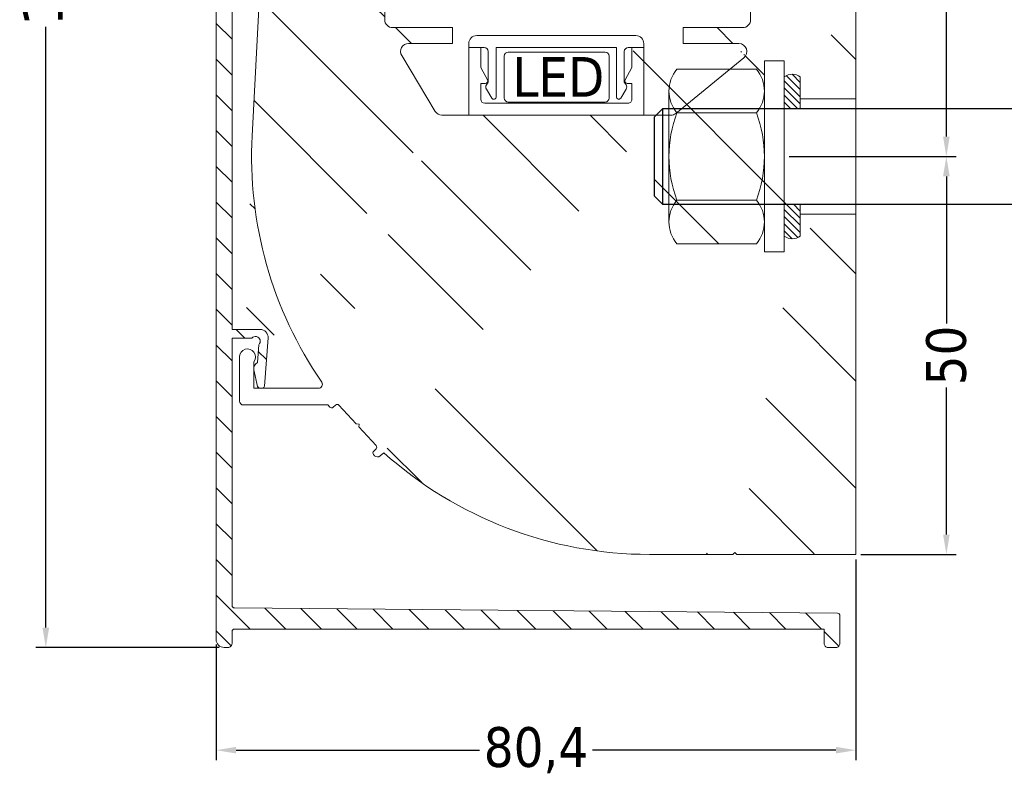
# Model space of a CAD drawing. Header units: millimetres. Extents: x -747 to 4940, y 2360 to 9272.
import ezdxf

# ---------------------------------------------------------------- set-up
doc = ezdxf.new("R2010")
doc.units = ezdxf.units.MM
doc.layers.get('0').update_dxf_attribs({"lineweight": 13})
for name, color, linetype, lineweight in [('CARTER INTERNO NINFA 176 (12+12)', 8, 'Continuous', 9), ('FISSAGGIO M12', 213, 'Continuous', 9), ('GUARNIZIONI', 7, 'Continuous', 9), ('LED', 151, 'Continuous', 13), ('PROFILO NINFA 166', 8, 'Continuous', 9), ('QUOTE', 5, 'Continuous', 9)]:
    doc.layers.add(name, color=color, linetype=linetype, lineweight=lineweight)
doc.styles.get("Standard").update_dxf_attribs({"font": 'TAHOMA.TTF'})
doc.dimstyles.new('Annotativa millimetri', dxfattribs={"dimscale": 0, "dimtxt": 5, "dimasz": 2.5, "dimexe": 1.25, "dimexo": 0.625, "dimtad": 1, "dimtoh": 1, "dimdec": 1, "dimtxsty": 'Standard', "dimcen": 2.5, "dimclrd": 5, "dimclre": 5, "dimclrt": 7, "dimadec": 0, "dimazin": 0, "dimtfac": 1, "dimtdec": 1, "dimtmove": 0, "dimatfit": 3, "dimfxl": 0, "dimarcsym": 0})

# ---------------------------------------------------------------- blocks, each defined once
blk = doc.blocks.new('*D492')
at = {"layer": 'Defpoints', "color": 0}
for p in [(-607.1035125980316, 9056.76555185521), (-631.5159442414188, 8883.556270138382), (-609.103382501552, 8883.556270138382)]:
    blk.add_point(p, dxfattribs=at)
at = {"layer": 'QUOTE', "color": 5, "lineweight": -2}
for p, q in [((-607.7285125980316, 9056.76555185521), (-632.7659442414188, 9056.76555185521)), ((-631.5159442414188, 9054.26555185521), (-631.5159442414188, 8978.803410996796)), ((-631.5159442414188, 8886.056270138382), (-631.5159442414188, 8961.518410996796)), ((-609.728382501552, 8883.556270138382), (-632.7659442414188, 8883.556270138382))]:
    blk.add_line(p, q, dxfattribs=at)
at = {"layer": 'QUOTE', "color": 5}
for points in [[(-631.0992775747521, 9054.26555185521), (-631.9326109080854, 9054.26555185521), (-631.5159442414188, 9056.76555185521)], [(-631.9326109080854, 8886.056270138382), (-631.0992775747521, 8886.056270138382), (-631.5159442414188, 8883.556270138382)]]:
    blk.add_solid(points, dxfattribs=at)
at = {"layer": 'QUOTE', "color": 7, "insert": (-631.5159442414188, 8970.160910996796), "char_height": 5, "attachment_point": 5, "rotation": 90}
blk.add_mtext('173,2', dxfattribs=at)
blk = doc.blocks.new('*D494')
at = {"layer": 'Defpoints', "color": 0}
for p in [(-532.6904303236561, 9056.765558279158), (-536.6902189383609, 8945.239633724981), (-518.3142919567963, 8945.239633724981)]:
    blk.add_point(p, dxfattribs=at)
at = {"layer": 'QUOTE', "color": 5, "lineweight": -2}
for p, q in [((-532.0654303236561, 9056.765558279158), (-517.0642919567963, 9056.765558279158)), ((-518.3142919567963, 9054.265558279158), (-518.3142919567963, 8992.368857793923)), ((-518.3142919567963, 8947.739633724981), (-518.3142919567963, 8975.138857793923)), ((-536.0652189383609, 8945.239633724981), (-517.0642919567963, 8945.239633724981))]:
    blk.add_line(p, q, dxfattribs=at)
at = {"layer": 'QUOTE', "color": 5}
for points in [[(-517.8976252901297, 9054.265558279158), (-518.7309586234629, 9054.265558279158), (-518.3142919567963, 9056.765558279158)], [(-518.7309586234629, 8947.739633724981), (-517.8976252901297, 8947.739633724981), (-518.3142919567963, 8945.239633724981)]]:
    blk.add_solid(points, dxfattribs=at)
at = {"layer": 'QUOTE', "color": 7, "insert": (-518.3142919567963, 8983.753857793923), "char_height": 5, "attachment_point": 5, "rotation": 90}
blk.add_mtext('111,5', dxfattribs=at)
blk = doc.blocks.new('*D496')
at = {"layer": 'Defpoints', "color": 0}
for p in [(-529.6904303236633, 8895.23975925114), (-610.103382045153, 8884.556269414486), (-610.103382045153, 8870.64373144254)]:
    blk.add_point(p, dxfattribs=at)
at = {"layer": 'QUOTE', "color": 5, "lineweight": -2}
for p, q in [((-529.6904303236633, 8894.61475925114), (-529.6904303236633, 8869.39373144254)), ((-610.103382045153, 8883.931269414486), (-610.103382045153, 8869.39373144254)), ((-607.603382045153, 8870.64373144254), (-576.9844061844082, 8870.64373144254)), ((-532.1904303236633, 8870.64373144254), (-562.8094061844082, 8870.64373144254))]:
    blk.add_line(p, q, dxfattribs=at)
at = {"layer": 'QUOTE', "color": 5}
for points in [[(-607.603382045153, 8871.060398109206), (-607.603382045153, 8870.227064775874), (-610.103382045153, 8870.64373144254)], [(-532.1904303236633, 8870.227064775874), (-532.1904303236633, 8871.060398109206), (-529.6904303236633, 8870.64373144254)]]:
    blk.add_solid(points, dxfattribs=at)
at = {"layer": 'QUOTE', "color": 7, "insert": (-569.8969061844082, 8870.64373144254), "char_height": 5, "attachment_point": 5}
blk.add_mtext('80,4', dxfattribs=at)
blk = doc.blocks.new('*D497')
at = {"layer": 'Defpoints', "color": 0}
for p in [(-538.6902189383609, 8945.239759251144), (-529.6904303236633, 8895.23975925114), (-518.3142919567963, 8895.23975925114)]:
    blk.add_point(p, dxfattribs=at)
at = {"layer": 'QUOTE', "color": 5, "lineweight": -2}
for p, q in [((-538.0652189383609, 8945.239759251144), (-517.0642919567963, 8945.239759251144)), ((-518.3142919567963, 8942.739759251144), (-518.3142919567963, 8924.272259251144)), ((-518.3142919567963, 8897.73975925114), (-518.3142919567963, 8916.207259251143)), ((-529.0654303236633, 8895.23975925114), (-517.0642919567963, 8895.23975925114))]:
    blk.add_line(p, q, dxfattribs=at)
at = {"layer": 'QUOTE', "color": 5}
for points in [[(-517.8976252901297, 8942.739759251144), (-518.7309586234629, 8942.739759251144), (-518.3142919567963, 8945.239759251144)], [(-518.7309586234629, 8897.73975925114), (-517.8976252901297, 8897.73975925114), (-518.3142919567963, 8895.23975925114)]]:
    blk.add_solid(points, dxfattribs=at)
at = {"layer": 'QUOTE', "color": 7, "insert": (-518.3142919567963, 8920.239759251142), "char_height": 5, "attachment_point": 5, "rotation": 90}
blk.add_mtext('50', dxfattribs=at)

msp = doc.modelspace()

# ---------------------------------------------------------------- hatches: boundary and pattern name
h = msp.add_hatch()
h.set_pattern_fill('ANSI31', color=256, scale=0.2, angle=180, style=0)
h.set_pattern_definition([(135, (-904.334954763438, 10503.99724008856), (0.4490128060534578, 0.4490128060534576), [])])
edge = h.paths.add_edge_path()
edge.add_line((-536.6902189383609, 8952.48975925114), (-536.6902189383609, 8951.23963372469))
edge.add_line((-536.6902189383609, 8951.23963372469), (-538.6902189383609, 8951.23963372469))
edge.add_line((-538.6902189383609, 8951.23963372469), (-538.6902189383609, 8955.23963372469))
edge.add_arc((-537.69021893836, 8953.878229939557), 1.689206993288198, 53.70138050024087, 126.29861949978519, ccw=False)
edge.add_line((-536.69021893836, 8955.23963372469), (-536.6902189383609, 8952.48975925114))
edge.add_line((-536.6902189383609, 8937.98975925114), (-536.6902189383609, 8939.23963372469))
edge.add_line((-536.6902189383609, 8939.23963372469), (-538.6902189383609, 8939.23963372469))
edge.add_line((-538.6902189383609, 8939.23963372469), (-538.6902189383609, 8935.23963372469))
edge.add_arc((-537.69021893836, 8936.601037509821), 1.689206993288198, 233.7013805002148, 306.2986194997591)
edge.add_line((-536.69021893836, 8935.23963372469), (-536.6902189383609, 8937.989759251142))
at = {"layer": 'CARTER INTERNO NINFA 176 (12+12)'}
h = msp.add_hatch(dxfattribs=at)
h.set_pattern_fill('ANSI31', color=256, angle=180, style=0)
h.set_pattern_definition([(135, (-2515.492207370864, 9659.503081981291), (2.245064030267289, 2.245064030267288), [])])
edge = h.paths.add_edge_path()
edge.add_line((-577.961301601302, 9054.765638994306), (-577.9613016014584, 9049.204663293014))
edge.add_arc((-577.4613014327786, 9049.20466348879), 0.500000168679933, 180.0000224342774, 269.9999766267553)
edge.add_line((-577.4613016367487, 9048.704663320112), (-575.0612883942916, 9048.70466332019))
edge.add_line((-575.0612883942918, 9048.704663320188), (-575.0612883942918, 9048.704663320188))
edge.add_arc((-575.061288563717, 9049.204663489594), 0.5000001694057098, 270.0000194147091, 359.9999830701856)
edge.add_line((-574.5612883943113, 9049.204663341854), (-574.5612893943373, 9050.804122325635))
edge.add_line((-574.5612893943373, 9050.804122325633), (-574.5612893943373, 9050.804122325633))
edge.add_arc((-574.9112880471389, 9050.804122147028), 0.3499986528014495, 2.923838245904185e-05, 89.99995911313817)
edge.add_line((-574.9112877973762, 9051.154120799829), (-575.1612863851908, 9051.154120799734))
edge.add_arc((-575.1612863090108, 9051.054120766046), 0.1000000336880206, 90.00004364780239, 179.9999806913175)
edge.add_line((-575.2612863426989, 9051.054120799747), (-575.2612863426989, 9051.054120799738))
edge.add_line((-575.2612863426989, 9051.054120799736), (-575.261286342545, 9050.254663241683))
edge.add_arc((-575.6112864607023, 9050.254663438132), 0.3500001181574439, 270.0000280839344, 359.999967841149, ccw=False)
edge.add_line((-575.6112862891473, 9049.904663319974), (-576.4113016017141, 9049.904663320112))
edge.add_line((-576.4113016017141, 9049.904663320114), (-576.4113016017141, 9049.904663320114))
edge.add_arc((-576.4113015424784, 9050.254663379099), 0.3500000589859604, 180.0000424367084, 269.9999903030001, ccw=False)
edge.add_line((-576.7613016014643, 9050.25466311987), (-576.761301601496, 9055.054663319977))
edge.add_line((-576.7613016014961, 9055.054663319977), (-576.761301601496, 9055.054663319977))
edge.add_arc((-576.411301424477, 9055.054663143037), 0.350000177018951, 90.00002401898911, 179.9999710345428, ccw=False)
edge.add_line((-576.4113015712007, 9055.404663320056), (-576.4113015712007, 9055.404663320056))
edge.add_line((-576.4113015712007, 9055.404663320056), (-575.6112863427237, 9055.404663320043))
edge.add_line((-575.6112863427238, 9055.404663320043), (-575.6112863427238, 9055.404663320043))
edge.add_arc((-575.6112864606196, 9055.054663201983), 0.3500001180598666, 3.685067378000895e-05, 89.99998070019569, ccw=False)
edge.add_line((-575.2612863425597, 9055.054663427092), (-575.2612863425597, 9055.054663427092))
edge.add_line((-575.2612863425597, 9055.054663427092), (-575.2612863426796, 9054.255205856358))
edge.add_line((-575.2612863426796, 9054.255205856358), (-575.2612863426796, 9054.255205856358))
edge.add_arc((-575.1612862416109, 9054.255205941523), 0.1000001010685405, 180.000048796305, 269.9999083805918)
edge.add_line((-575.1612864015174, 9054.155205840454), (-574.9112878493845, 9054.15520584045))
edge.add_arc((-574.9112880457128, 9054.505204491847), 0.3499986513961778, 270.0000321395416, 360.0000151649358)
edge.add_line((-574.5612893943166, 9054.505204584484), (-574.5612884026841, 9056.26563893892))
edge.add_arc((-575.061288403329, 9056.265638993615), 0.5000000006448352, 359.9999937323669, 449.9999992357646)
edge.add_line((-575.0612883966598, 9056.765638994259), (-607.1035137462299, 9056.765551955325))
edge.add_arc((-607.1035032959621, 9053.76555093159), 3.000001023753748, 90.00019958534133, 180.0000177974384)
edge.add_line((-610.1035043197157, 9053.765549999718), (-610.103381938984, 8884.556269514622))
edge.add_line((-610.1033819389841, 8884.556269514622), (-610.1033819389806, 8884.556269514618))
edge.add_arc((-609.1033819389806, 8884.556270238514), 1.000000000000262, 180.0000414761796, 269.9999738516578)
edge.add_line((-609.1033823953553, 8883.556270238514), (-609.1033823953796, 8883.556270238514))
edge.add_line((-609.1033823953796, 8883.556270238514), (-608.6034959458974, 8883.556270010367))
edge.add_line((-608.6034959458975, 8883.556270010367), (-608.6034959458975, 8883.556270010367))
edge.add_arc((-608.6034957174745, 8884.056270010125), 0.4999999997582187, 269.999973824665, 359.9999806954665)
edge.add_line((-608.1034957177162, 8884.056269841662), (-608.1034957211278, 8885.556269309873))
edge.add_line((-608.103495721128, 8885.556269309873), (-608.103495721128, 8885.556269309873))
edge.add_arc((-607.8034957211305, 8885.556269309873), 0.2999999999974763, 89.99998047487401, 179.9999999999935, ccw=False)
edge.add_line((-607.8034956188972, 8885.85626930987), (-607.8034956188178, 8885.85626930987))
edge.add_line((-607.8034956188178, 8885.85626930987), (-533.6903167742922, 8885.856244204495))
edge.add_line((-533.6903167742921, 8885.856244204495), (-533.6903167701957, 8884.056270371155))
edge.add_arc((-533.1903188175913, 8884.056268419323), 0.4999979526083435, 179.9997763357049, 270.000005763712)
edge.add_line((-533.1903187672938, 8883.556270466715), (-532.1904313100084, 8883.556270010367))
edge.add_arc((-532.1904309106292, 8884.056270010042), 0.4999999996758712, 269.9999542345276, 359.999971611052)
edge.add_line((-531.6904309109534, 8884.0562697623), (-531.6904309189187, 8887.554509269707))
edge.add_arc((-531.9904309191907, 8887.554509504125), 0.3000000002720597, 359.9999552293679, 449.4999999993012)
edge.add_line((-531.987812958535, 8887.854498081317), (-607.8061096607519, 8888.511790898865))
edge.add_arc((-607.8034916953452, 8888.811779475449), 0.2999999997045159, 180.0000433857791, 269.4999990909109, ccw=False)
edge.add_line((-608.1034916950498, 8888.81177924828), (-608.1034952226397, 8922.41891646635))
edge.add_line((-608.1034952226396, 8922.41891646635), (-605.614278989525, 8922.418916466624))
edge.add_arc((-605.1597213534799, 8922.02727428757), 0.6000052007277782, -46.15142053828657, 139.2521513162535, ccw=False)
edge.add_line((-604.7440648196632, 8921.59456666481), (-604.9111702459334, 8919.340876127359))
edge.add_arc((-604.5634955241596, 8918.620374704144), 0.8000000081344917, 115.7594239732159, 192.0685077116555)
edge.add_line((-605.3458141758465, 8918.453109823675), (-604.8974804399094, 8916.356192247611))
edge.add_arc((-604.6041106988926, 8916.418916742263), 0.3000002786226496, 192.0685285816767, 269.9999599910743)
edge.add_line((-604.604110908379, 8916.118916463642), (-604.3256300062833, 8916.118916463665))
edge.add_line((-604.3256300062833, 8916.118916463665), (-604.3256300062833, 8916.118916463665))
edge.add_arc((-604.3256300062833, 8916.418916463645), 0.2999999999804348, 270.0000000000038, 355.7594235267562)
edge.add_line((-604.0264512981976, 8916.39673312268), (-604.0264512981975, 8916.39673312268))
edge.add_line((-604.0264512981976, 8916.39673312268), (-603.5779897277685, 8922.444972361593))
edge.add_arc((-604.5752521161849, 8922.518916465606), 1.000000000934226, 355.7594445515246, 450.00001189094)
edge.add_line((-604.5752523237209, 8923.51891646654), (-608.1034875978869, 8923.51891646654))
edge.add_line((-608.1034875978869, 8923.51891646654), (-608.1034957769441, 9004.342578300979))
edge.add_line((-608.1034957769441, 9004.342578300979), (-605.6142789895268, 9004.342578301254))
edge.add_arc((-605.1597213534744, 9003.950936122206), 0.6000052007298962, -46.151420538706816, 139.2521513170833, ccw=False)
edge.add_line((-604.7440648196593, 9003.518228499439), (-604.9111702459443, 9001.264537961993))
edge.add_arc((-604.5634955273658, 9000.54403654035), 0.8000000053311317, 115.7594238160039, 192.0685218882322)
edge.add_line((-605.3458141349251, 9000.3767714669), (-604.8974804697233, 8998.27985422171))
edge.add_line((-604.8974804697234, 8998.27985422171), (-604.8974804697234, 8998.27985422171))
edge.add_arc((-604.6041109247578, 8998.342578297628), 0.2999999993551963, 192.0684582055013, 269.9999818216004)
edge.add_line((-604.6041110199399, 8998.042578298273), (-604.3256301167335, 8998.042578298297))
edge.add_arc((-604.3256300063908, 8998.342578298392), 0.3000000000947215, 269.9999789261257, 355.7594235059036)
edge.add_line((-604.0264512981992, 8998.320394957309), (-604.026451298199, 8998.320394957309))
edge.add_line((-604.0264512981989, 8998.320394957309), (-603.5779897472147, 9004.368633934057))
edge.add_line((-603.5779897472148, 9004.368633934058), (-603.5779897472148, 9004.368633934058))
edge.add_arc((-604.5752521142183, 9004.442578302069), 0.9999999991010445, 355.7594293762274, 450.0000099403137)
edge.add_line((-604.5752522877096, 9005.44257830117), (-608.1034574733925, 9005.44257830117))
edge.add_line((-608.1034574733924, 9005.44257830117), (-608.1035040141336, 9053.766104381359))
edge.add_arc((-607.1035040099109, 9053.765551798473), 1.000000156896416, 90.0001928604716, 179.9683393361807, ccw=False)
edge.add_line((-607.1035073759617, 9054.765551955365), (-593.5324044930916, 9054.765570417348))
edge.add_arc((-592.5324044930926, 9054.765571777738), 1.000000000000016, 180.0000779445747, 360.0000779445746)
edge.add_line((-591.5324044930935, 9054.765573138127), (-577.961301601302, 9054.765638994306))
edge.add_line((-576.4113016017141, 9049.904663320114), (-576.4113016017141, 9049.904663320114))
edge.add_line((-575.2612863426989, 9051.054120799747), (-575.2612863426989, 9051.054120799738))
edge.add_line((-574.5612893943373, 9050.804122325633), (-574.5612893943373, 9050.804122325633))
edge.add_line((-577.9613016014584, 9049.20466332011), (-577.9613016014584, 9049.20466332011))
at = {"layer": 'PROFILO NINFA 166'}
h = msp.add_hatch(dxfattribs=at)
h.set_pattern_fill('ANSI31', color=256, scale=3, angle=180, style=0)
h.set_pattern_definition([(135, (-904.334954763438, 10503.99724008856), (6.735192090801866, 6.735192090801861), [])])
edge = h.paths.add_edge_path()
edge.add_line((-531.8904303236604, 9041.71136479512), (-529.6904303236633, 9041.71136479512))
edge.add_line((-531.8904303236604, 9046.55217893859), (-531.8904303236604, 9041.71136479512))
edge.add_line((-531.8858726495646, 9046.60427339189), (-531.8904303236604, 9046.55217893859))
edge.add_line((-531.7772849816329, 9047.220104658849), (-531.8858726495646, 9046.604273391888))
edge.add_line((-531.7742305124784, 9047.302193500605), (-531.7772849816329, 9047.220104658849))
edge.add_line((-531.8747743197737, 9048.308258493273), (-531.7742305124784, 9047.302193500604))
edge.add_arc((-532.1732873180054, 9048.278425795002), 0.2999999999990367, 5.70705813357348, 90.00000000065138)
edge.add_line((-540.4326271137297, 9048.578425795), (-532.173287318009, 9048.578425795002))
edge.add_arc((-540.432627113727, 9048.278425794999), 0.3000000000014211, 90.00000000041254, 174.2929418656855)
edge.add_line((-540.8316839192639, 9047.302193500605), (-540.7311401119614, 9048.308258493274))
edge.add_line((-540.8286294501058, 9047.220104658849), (-540.8316839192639, 9047.302193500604))
edge.add_line((-540.7200417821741, 9046.60427339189), (-540.8286294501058, 9047.220104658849))
edge.add_line((-540.7154841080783, 9046.552178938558), (-540.7200417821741, 9046.60427339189))
edge.add_line((-540.7154841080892, 9041.711364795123), (-540.7154841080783, 9046.552178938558))
edge.add_line((-542.9154841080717, 9041.711364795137), (-540.7154841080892, 9041.711364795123))
edge.add_line((-551.4172683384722, 8959.426905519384), (-551.4172683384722, 8961.426905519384))
edge.add_line((-536.69021893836, 8955.23963372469), (-536.6902189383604, 8952.48975925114))
edge.add_arc((-537.69021893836, 8953.878229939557), 1.689206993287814, 53.70138050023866, 126.2986194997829)
edge.add_line((-538.6902189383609, 8955.23963372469), (-538.6902189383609, 8957.239759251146))
edge.add_line((-538.6902189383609, 8957.239759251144), (-541.1902189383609, 8957.239759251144))
edge.add_line((-541.1902189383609, 8957.239759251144), (-541.1902189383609, 8953.466878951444))
edge.add_arc((-545.450635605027, 8953.466875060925), 4.260416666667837, 5.232455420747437e-05, 40.06798704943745)
edge.add_line((-545.5285038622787, 8956.209288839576), (-542.1902189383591, 8956.209288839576))
edge.add_line((-545.5285038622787, 8956.209288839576), (-543.7604598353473, 8957.652149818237))
edge.add_line((-543.9171978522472, 8986.378731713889), (-542.9171823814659, 8986.878739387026))
edge.add_line((-543.9171978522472, 8985.878731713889), (-543.9171978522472, 8986.378731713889))
edge.add_line((-542.9171989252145, 8985.878741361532), (-543.9171978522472, 8985.878731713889))
edge.add_line((-542.9172683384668, 8962.42690262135), (-542.9171989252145, 8985.878741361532))
edge.add_arc((-543.9172683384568, 8962.426905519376), 0.9999999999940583, 269.9999999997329, 359.9998339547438)
edge.add_arc((-544.3927205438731, 8958.42690551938), 1.000000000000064, 309.2171111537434, 449.9999999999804)
edge.add_line((-536.6902189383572, 8952.48975925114), (-529.6904303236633, 8952.48975925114))
edge.add_line((-551.4172683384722, 8961.426905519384), (-543.9172683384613, 8961.426905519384))
edge.add_line((-544.3927205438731, 8959.42690551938), (-551.4172683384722, 8959.426905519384))
edge.add_line((-529.6904303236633, 9041.71136479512), (-529.6904303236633, 8952.48975925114))
edge.add_line((-542.9171823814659, 8986.878739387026), (-542.9154841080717, 9041.711364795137))
h = msp.add_hatch(dxfattribs=at)
h.set_pattern_fill('ANSI31', color=256, scale=3, angle=180, style=0)
h.set_pattern_definition([(135, (-904.334954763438, 10503.99724008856), (6.735192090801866, 6.735192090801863), [])])
edge = h.paths.add_edge_path()
edge.add_line((-601.9995708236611, 9046.02296677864), (-598.2495716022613, 9046.022967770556))
edge.add_line((-601.9995708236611, 9016.241874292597), (-601.9995708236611, 9046.02296677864))
edge.add_line((-602.0002532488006, 9016.215759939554), (-601.9995708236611, 9016.241874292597))
edge.add_line((-602.950712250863, 8998.042578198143), (-602.0002532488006, 9016.215759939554))
edge.add_line((-605.363495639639, 8998.042578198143), (-602.950712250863, 8998.042578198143))
edge.add_line((-605.3634956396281, 9001.382292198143), (-605.363495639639, 8998.042578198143))
edge.add_arc((-606.1634956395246, 9001.98229219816), 0.9999999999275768, -36.86989765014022, 180.0000000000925, ccw=False)
edge.add_line((-607.1634956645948, 8996.439783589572), (-607.1634956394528, 9001.982292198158))
edge.add_arc((-606.6634954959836, 8996.43978375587), 0.500000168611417, 180.0000190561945, 269.9999806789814, ccw=False)
edge.add_line((-603.0606885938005, 8995.939783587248), (-606.6634956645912, 8995.939783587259))
edge.add_arc((-589.4171945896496, 9045.522971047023), 0.4999999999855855, 1.4266222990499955e-05, 90.0000224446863, ccw=False)
edge.add_line((-593.4995708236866, 9046.0229685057), (-589.4171947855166, 9046.022971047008))
edge.add_line((-593.4995708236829, 9046.522968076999), (-593.4995708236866, 9046.022968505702))
edge.add_arc((-593.9995708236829, 9046.522968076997), 0.5000000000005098, 1.6257217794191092e-10, 89.99999999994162, ccw=False)
edge.add_line((-594.4995708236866, 9047.022968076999), (-593.9995708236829, 9047.022968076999))
edge.add_line((-594.4995708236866, 9046.022968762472), (-594.4995708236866, 9047.022968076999))
edge.add_line((-597.7495699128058, 9046.022967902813), (-594.4995708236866, 9046.022968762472))
edge.add_line((-597.9995708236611, 9045.772966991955), (-597.7495699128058, 9046.022967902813))
edge.add_line((-598.2495716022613, 9046.022967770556), (-597.9995708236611, 9045.772966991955))
edge.add_arc((-581.7230430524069, 8951.426906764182), 1.00000124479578, 210.9588446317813, 269.9999596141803, ccw=False)
edge.add_line((-586.7797583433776, 8957.91248388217), (-582.5805811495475, 8950.91248388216))
edge.add_arc((-585.922220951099, 8958.42690551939), 0.9999999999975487, 89.99999999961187, 210.9588042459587, ccw=False)
edge.add_line((-580.4036570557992, 8959.426905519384), (-585.9222209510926, 8959.426905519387))
edge.add_line((-580.4036570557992, 8961.426905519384), (-580.4036570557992, 8959.426905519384))
edge.add_line((-587.9171736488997, 8961.426905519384), (-580.4036570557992, 8961.426905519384))
edge.add_arc((-587.9171736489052, 8962.426905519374), 0.9999999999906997, 180.0000166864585, 270.0000000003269, ccw=False)
edge.add_line((-588.917180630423, 8985.878731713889), (-588.9171736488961, 8962.426905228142))
edge.add_line((-587.9171808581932, 8985.878731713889), (-588.917180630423, 8985.878731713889))
edge.add_line((-587.9171808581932, 8986.378731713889), (-587.9171808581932, 8985.878731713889))
edge.add_line((-588.9171810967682, 8986.878731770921), (-587.9171808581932, 8986.378731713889))
edge.add_line((-605.3634956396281, 8919.458630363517), (-605.363495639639, 8916.11891636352))
edge.add_arc((-606.1634956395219, 8920.05863036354), 0.9999999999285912, -36.86989765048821, 180.0000000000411, ccw=False)
edge.add_line((-607.1634956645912, 8914.516121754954), (-607.163495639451, 8920.05863036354))
edge.add_arc((-606.6634955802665, 8914.516121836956), 0.5000000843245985, 180.0000093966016, 269.9999903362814, ccw=False)
edge.add_arc((-597.2504266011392, 8916.618916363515), 0.4999999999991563, -89.99999999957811, 34.52385866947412, ccw=False)
edge.add_line((-595.8068524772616, 8913.753266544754), (-596.0489593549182, 8914.016121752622))
edge.add_arc((-595.5861903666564, 8913.956510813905), 0.2999999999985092, 222.6471037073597, 312.6471037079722, ccw=False)
edge.add_line((-595.0887299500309, 8914.006841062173), (-595.3829460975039, 8913.735848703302))
edge.add_arc((-594.8854856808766, 8913.786178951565), 0.3000000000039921, 42.64710370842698, 132.6471037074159, ccw=False)
edge.add_line((-592.4968846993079, 8911.635694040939), (-594.6648235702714, 8913.989423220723))
edge.add_line((-592.1436293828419, 8911.621179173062), (-592.4968846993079, 8911.635694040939))
edge.add_line((-592.1581442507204, 8911.267923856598), (-592.1436293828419, 8911.621179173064))
edge.add_line((-589.9902053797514, 8908.914194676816), (-592.1581442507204, 8911.267923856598))
edge.add_arc((-590.2108674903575, 8908.710950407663), 0.3000000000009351, -47.35289629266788, 42.647103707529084, ccw=False)
edge.add_line((-590.3018393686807, 8908.219295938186), (-590.0076232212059, 8908.490288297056))
edge.add_arc((-590.0985949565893, 8907.99863382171), 0.3000001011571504, 132.6471230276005, 222.6470843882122, ccw=False)
edge.add_line((-590.1837610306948, 8907.648281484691), (-590.3192572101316, 8907.795389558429))
edge.add_arc((-589.815990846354, 8907.987021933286), 0.5000000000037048, 222.6471037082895, 312.64710370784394, ccw=False)
edge.add_line((-589.0366195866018, 8908.02510161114), (-589.4772503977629, 8907.619251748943))
edge.add_line((-605.363495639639, 8916.11891636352), (-597.2504266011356, 8916.118916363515))
edge.add_line((-596.0489593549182, 8914.016121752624), (-606.6634956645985, 8914.016121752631))
edge.add_arc((-555.6439226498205, 8945.239772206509), 50.00004515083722, 177.0061709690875, 214.523841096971, ccw=False)
edge.add_line((-581.7230437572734, 8950.426905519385), (-554.8003968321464, 8950.426905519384))
edge.add_arc((-555.643956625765, 8945.239785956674), 50.00002670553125, 228.0984337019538, 269.9999863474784, ccw=False)
edge.add_line((-605.5757260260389, 8947.851194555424), (-603.0606885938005, 8995.939783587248))
edge.add_line((-588.9171945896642, 9045.522971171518), (-588.9171810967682, 8986.878731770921))
edge.add_line((-529.6904303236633, 8937.98975925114), (-529.6904303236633, 8895.23975925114))
edge.add_line((-545.1472133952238, 8895.239759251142), (-555.6439685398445, 8895.239759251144))
edge.add_line((-544.8972133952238, 8895.489759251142), (-545.1472133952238, 8895.239759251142))
edge.add_line((-544.6472133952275, 8895.239759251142), (-544.8972133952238, 8895.489759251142))
edge.add_line((-529.6904303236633, 8895.23975925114), (-544.6472133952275, 8895.239759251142))
edge.add_line((-536.6902189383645, 8937.98975925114), (-529.6904303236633, 8937.98975925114))
edge.add_arc((-537.69021893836, 8936.601037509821), 1.689206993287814, 233.7013805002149, 306.2986194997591)
edge.add_line((-536.69021893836, 8935.23963372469), (-536.69021893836, 8937.989759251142))
edge.add_line((-541.1902189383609, 8937.0123884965), (-541.1902189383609, 8933.239759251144))
edge.add_line((-541.1902189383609, 8933.239759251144), (-538.6902189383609, 8933.239759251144))
edge.add_line((-538.6902189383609, 8933.239759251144), (-538.6902189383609, 8935.239633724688))
edge.add_arc((-545.450635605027, 8937.01239238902), 4.260416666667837, 319.93201295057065, 359.9999476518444, ccw=False)
edge.add_line((-542.1902189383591, 8934.26997861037), (-552.1902189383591, 8934.26997861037))
edge.add_arc((-548.9298022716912, 8937.01239238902), 4.260416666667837, 179.9999999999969, 220.0679870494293, ccw=False)
edge.add_line((-553.1902189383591, 8937.012391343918), (-553.1902189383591, 8939.23963372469))
edge.add_line((-553.9876686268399, 8939.23963372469), (-553.1902189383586, 8939.23963372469))
edge.add_line((-553.9876686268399, 8939.23963372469), (-554.9876686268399, 8940.23963372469))
edge.add_line((-554.9876686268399, 8940.23963372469), (-554.9876686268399, 8950.23963372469))
edge.add_line((-554.9876686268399, 8950.23963372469), (-554.8003968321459, 8950.426905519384))

# ---------------------------------------------------------------- linework, layer by layer
at = {"layer": 'CARTER INTERNO NINFA 176 (12+12)'}
msp.add_lwpolyline([(-610.1035043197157, 9053.765549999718), (-610.1033819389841, 8884.556269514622), (-610.1033819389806, 8884.556269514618, 0.414213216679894), (-609.1033823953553, 8883.556270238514), (-609.1033823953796, 8883.556270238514), (-608.6034959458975, 8883.556270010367), (-608.6034959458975, 8883.556270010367, 0.4142135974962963), (-608.1034957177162, 8884.056269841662), (-608.103495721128, 8885.556269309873), (-608.103495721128, 8885.556269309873, -0.4142136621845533), (-607.8034956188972, 8885.85626930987), (-607.8034956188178, 8885.85626930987), (-533.6903167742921, 8885.856244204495), (-533.6903167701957, 8884.056270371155, 0.4142147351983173), (-533.1903187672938, 8883.556270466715), (-532.1904313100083, 8883.556270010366, 0.4142136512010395), (-531.6904309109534, 8884.0562697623), (-531.6904309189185, 8887.554509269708, 0.4116601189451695), (-531.987812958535, 8887.854498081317), (-607.8061096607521, 8888.511790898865, -0.4116596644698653), (-608.1034916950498, 8888.81177924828), (-608.1034952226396, 8922.41891646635), (-605.614278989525, 8922.418916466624, -1.048302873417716), (-604.7440648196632, 8921.59456666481), (-604.9111702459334, 8919.340876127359, 0.3458368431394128), (-605.3458141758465, 8918.453109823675), (-604.8974804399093, 8916.356192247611, 0.3537819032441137), (-604.604110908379, 8916.118916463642), (-604.3256300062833, 8916.118916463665), (-604.3256300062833, 8916.118916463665, 0.3926983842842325), (-604.0264512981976, 8916.39673312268), (-604.0264512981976, 8916.39673312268), (-603.5779897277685, 8922.444972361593, 0.4360610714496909), (-604.5752523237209, 8923.51891646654), (-608.1034875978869, 8923.51891646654), (-608.1034957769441, 9004.342578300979)], format="xyb", dxfattribs=at)
at = {"layer": 'FISSAGGIO M12'}
for p, q in [((-552.1902189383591, 8956.209288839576), (-542.1902189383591, 8956.209288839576)), ((-553.1902189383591, 8937.012391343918), (-553.1902189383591, 8953.466874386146)), ((-541.1902189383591, 8953.466873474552), (-541.1902189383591, 8937.012388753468)), ((-542.1902189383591, 8950.724461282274), (-552.1902189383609, 8950.724461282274)), ((-542.1902189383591, 8939.754806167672), (-552.1902189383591, 8939.75480616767)), ((-542.1902189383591, 8934.26997861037), (-552.1902189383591, 8934.26997861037))]:
    msp.add_line(p, q, dxfattribs=at)
msp.add_lwpolyline([(-538.6902189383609, 8957.239759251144), (-541.1902189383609, 8957.239759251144), (-541.1902189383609, 8933.239759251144), (-538.6902189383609, 8933.239759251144)], close=True, dxfattribs=at)
at = {"layer": 'FISSAGGIO M12', "linetype": 'ByBlock', "lineweight": -2}
msp.add_lwpolyline([(-554.9876686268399, 8950.23963372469), (-553.9876686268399, 8951.23963372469), (-553.9876686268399, 8939.23963372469), (-554.9876686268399, 8940.23963372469)], close=True, dxfattribs=at)
for points in [[(-415.9876686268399, 8951.23963372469), (-553.9876686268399, 8951.23963372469)], [(-553.9876686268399, 8939.23963372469), (-415.9876686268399, 8939.23963372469)]]:
    msp.add_lwpolyline(points, dxfattribs=at)
at = {"layer": 'FISSAGGIO M12'}
for centre, radius, start, end in [((-548.9298022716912, 8953.466875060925), 4.260416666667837, 139.9320129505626, 220.0679870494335), ((-545.450635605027, 8953.466875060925), 4.260416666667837, 319.9320129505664, 40.06798704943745), ((-537.6485522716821, 8945.239633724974), 15.54166666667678, 159.3345218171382, 200.6654781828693), ((-556.731885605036, 8945.239633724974), 15.54166666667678, 339.3345218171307, 20.66547818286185), ((-548.9298022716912, 8937.01239238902), 4.260416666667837, 139.9320129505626, 220.0679870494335), ((-545.450635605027, 8937.01239238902), 4.260416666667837, 319.9320129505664, 40.06798704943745)]:
    msp.add_arc(centre, radius, start, end, dxfattribs=at)
at = {"layer": 'GUARNIZIONI', "color": 0}
for points in [[(-536.6902189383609, 8952.48975925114), (-536.6902189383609, 8951.23963372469), (-538.6902189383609, 8951.23963372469), (-538.6902189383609, 8955.23963372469, -0.3278032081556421), (-536.69021893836, 8955.23963372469), (-536.6902189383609, 8952.48975925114)], [(-536.6902189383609, 8937.98975925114), (-536.6902189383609, 8939.23963372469), (-538.6902189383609, 8939.23963372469), (-538.6902189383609, 8935.23963372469, 0.3278032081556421), (-536.69021893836, 8935.23963372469), (-536.6902189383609, 8937.98975925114)]]:
    msp.add_lwpolyline(points, format="xyb", dxfattribs=at)
at = {"layer": 'LED'}
for points in [[(-559.7950265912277, 8952.741506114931, 0.75899124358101), (-559.2384370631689, 8952.586065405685), (-558.559866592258, 8953.706197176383, 0.2890833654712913), (-558.5695523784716, 8954.239685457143), (-558.7966904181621, 8954.585634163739), (-558.7966904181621, 8958.426905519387, -0.414213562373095), (-558.2966904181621, 8958.926905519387), (-556.346690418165, 8958.926905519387), (-556.3466904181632, 8959.426905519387, 0.4142135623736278), (-557.3466904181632, 8960.426905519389), (-577.3466904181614, 8960.426905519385, 0.414213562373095), (-578.3466904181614, 8959.426905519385), (-578.3466904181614, 8958.926905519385), (-576.3966904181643, 8958.926905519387, -0.414213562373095), (-575.8966904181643, 8958.426905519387), (-575.8966904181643, 8954.585634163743), (-576.123828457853, 8954.239685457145, 0.2890833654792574), (-576.1335142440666, 8953.706197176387), (-575.4549437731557, 8952.586065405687, 0.7589912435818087), (-574.898354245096, 8952.741506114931), (-574.8983542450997, 8958.926905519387), (-559.7950265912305, 8958.926905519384)], [(-558.689164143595, 8954.86965456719), (-557.8466904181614, 8956.426905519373), (-557.8466904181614, 8958.926905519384), (-556.3466904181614, 8958.926905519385), (-556.3466904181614, 8950.426905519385), (-578.3466904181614, 8950.426905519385), (-578.3466904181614, 8958.926905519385), (-576.8466904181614, 8958.926905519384), (-576.8466904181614, 8956.426905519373), (-576.0042166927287, 8954.869654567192, -0.5681564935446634), (-576.268077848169, 8954.426905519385), (-576.8466904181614, 8954.426905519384), (-576.8466904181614, 8952.426905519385, 0.414213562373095), (-576.3466904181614, 8951.926905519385), (-558.3466904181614, 8951.926905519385, 0.4142135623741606), (-557.8466904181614, 8952.426905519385), (-557.8466904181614, 8954.426905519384), (-558.4253029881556, 8954.426905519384, -0.5681564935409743)], [(-573.3830966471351, 8952.084598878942), (-561.2087604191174, 8952.084598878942, 0.414213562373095), (-560.7087604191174, 8952.584598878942), (-560.7087604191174, 8957.862845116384, 0.414213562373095), (-561.2087604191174, 8958.362845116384), (-573.3830966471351, 8958.362845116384, 0.414213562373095), (-573.8830966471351, 8957.862845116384), (-573.8830966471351, 8952.584598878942, 0.414213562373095)]]:
    msp.add_lwpolyline(points, format="xyb", close=True, dxfattribs=at)
at = {"layer": 'PROFILO NINFA 166'}
for p, q in [((-536.6902189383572, 8952.48975925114), (-529.6904303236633, 8952.48975925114)), ((-536.6902189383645, 8937.98975925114), (-529.6904303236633, 8937.98975925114))]:
    msp.add_line(p, q, dxfattribs=at)
for points in [[(-529.6904303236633, 9041.71136479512), (-529.6904303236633, 8895.23975925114), (-544.6472133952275, 8895.239759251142), (-544.8972133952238, 8895.489759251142), (-545.1472133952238, 8895.239759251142), (-555.6439685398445, 8895.239759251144, -0.1848947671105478), (-589.0366195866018, 8908.02510161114), (-589.4772503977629, 8907.619251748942, -0.4142135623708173), (-590.1837610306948, 8907.648281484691), (-590.3192572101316, 8907.79538955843, -0.4142133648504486), (-590.3018393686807, 8908.219295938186), (-590.0076232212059, 8908.490288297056, 0.4142135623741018), (-589.9902053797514, 8908.914194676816), (-592.1581442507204, 8911.267923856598), (-592.1436293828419, 8911.621179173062), (-592.4968846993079, 8911.635694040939), (-594.6648235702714, 8913.989423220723, 0.4142135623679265), (-595.0887299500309, 8914.006841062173), (-595.3829460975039, 8913.735848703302, -0.4142135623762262), (-595.8068524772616, 8913.753266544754), (-596.0489593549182, 8914.016121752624), (-606.6634956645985, 8914.016121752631, -0.414213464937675), (-607.1634956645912, 8914.516121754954), (-607.163495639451, 8920.05863036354, -1.387425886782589), (-605.3634956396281, 8919.458630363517), (-605.363495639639, 8916.11891636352), (-597.2504266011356, 8916.118916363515, 0.6039759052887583), (-596.8384814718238, 8916.902291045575, -0.1651798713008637), (-605.5757260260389, 8947.851194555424), (-603.0606885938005, 8995.939783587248)], [(-588.917180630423, 8985.878731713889), (-588.9171736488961, 8962.426905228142, 0.4142134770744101), (-587.9171736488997, 8961.426905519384), (-580.4036570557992, 8961.426905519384), (-580.4036570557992, 8959.426905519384), (-585.9222209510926, 8959.426905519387, 0.5829419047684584), (-586.7797583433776, 8957.91248388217), (-582.5805811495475, 8950.91248388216, 0.263469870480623), (-581.7230437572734, 8950.426905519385), (-552.9703370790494, 8950.426905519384, 0.1728068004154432), (-552.3380763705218, 8950.65214981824), (-543.7604598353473, 8957.652149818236, 0.7053105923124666), (-544.3927205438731, 8959.42690551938), (-551.4172683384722, 8959.426905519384), (-551.4172683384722, 8961.426905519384), (-543.9172683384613, 8961.426905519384, 0.414212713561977), (-542.9172683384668, 8962.42690262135), (-542.9171989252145, 8985.878741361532)]]:
    msp.add_lwpolyline(points, format="xyb", dxfattribs=at)

# ---------------------------------------------------------------- texts
at = {"layer": 'LED', "insert": (-572.8694651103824, 8957.737554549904), "char_height": 2.5, "width": 12.17433622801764, "attachment_point": 1}
msp.add_mtext('{\\H2x;LED}', dxfattribs=at)

# ---------------------------------------------------------------- dimensions: what is measured, and where the dimension line sits
at = {"layer": 'QUOTE'}
for base, p1, p2, angle, picture, middle in [((-631.5159442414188, 8883.556270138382), (-607.1035125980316, 9056.76555185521), (-609.103382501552, 8883.556270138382), 89.99999999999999, '*D492', (-631.5159442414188, 8970.160910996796)), ((-518.3142919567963, 8895.23975925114), (-538.6902189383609, 8945.239759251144), (-529.6904303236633, 8895.23975925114), 89.99999999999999, '*D497', (-518.3142919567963, 8920.239759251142)), ((-610.103382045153, 8870.64373144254), (-529.6904303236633, 8895.23975925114), (-610.103382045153, 8884.556269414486), 180, '*D496', (-569.8969061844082, 8870.64373144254))]:
    dim = msp.add_linear_dim(base=base, p1=p1, p2=p2, angle=angle, dimstyle='Annotativa millimetri', override={"dimscale": 1, "dimtad": 0, "dimlfac": 1, "dimtxsty": 'Standard', "dimsah": 1, "dimtolj": 0}, dxfattribs=at)
    dim.commit()
    dim.dimension.update_dxf_attribs({"geometry": picture, "text_midpoint": middle})
dim = msp.add_linear_dim(base=(-518.3142919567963, 8945.239633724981), p1=(-532.6904303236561, 9056.765558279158), p2=(-536.6902189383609, 8945.239633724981), angle=89.99999999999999, dimstyle='Annotativa millimetri', override={"dimscale": 1, "dimtad": 0, "dimlfac": 1, "dimtxsty": 'Standard', "dimsah": 1, "dimtolj": 0}, dxfattribs=at)
dim.commit()
dim.dimension.update_dxf_attribs({"geometry": '*D494', "text_midpoint": (-518.3142919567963, 8983.753857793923), "dimtype": 160})

doc.saveas('drawing.dxf')
